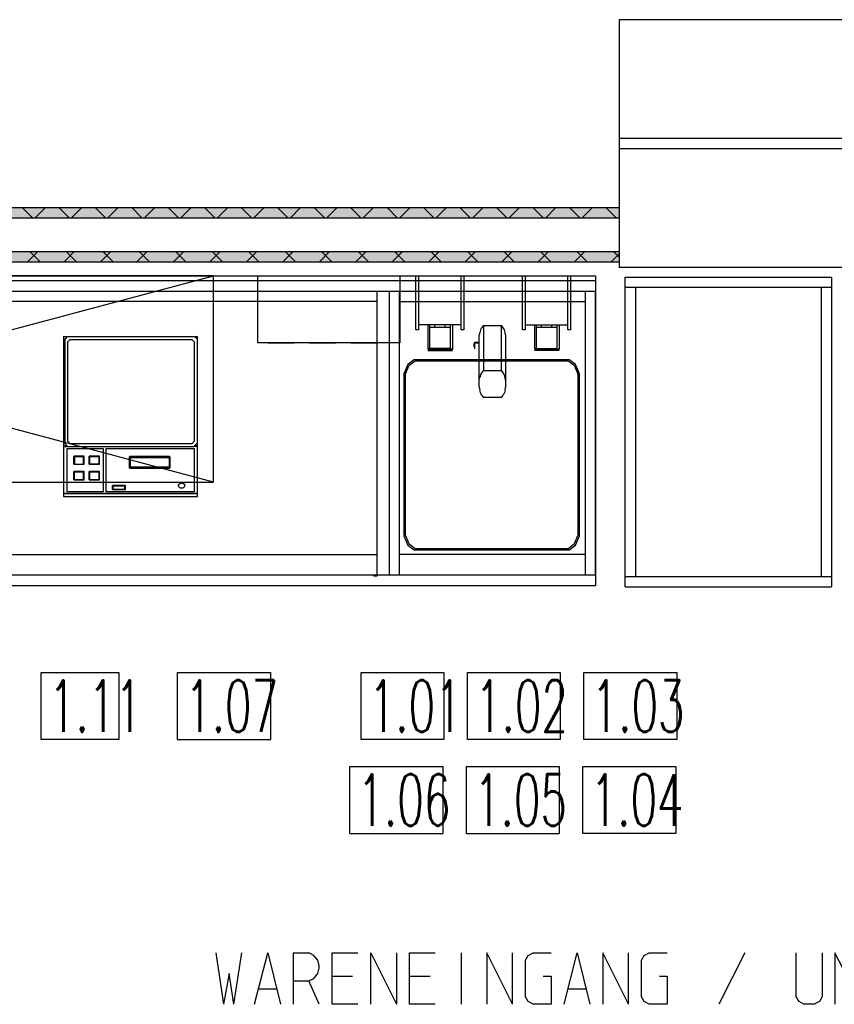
# Model space of a CAD drawing. Header units: millimetres. Extents: x 0 to 40100, y 0 to 29075.
# Tile 88 of 119: x 15948 to 17527, y 24337 to 26245. Entities that reach past the tile are written whole.
import ezdxf

# ---------------------------------------------------------------- set-up
doc = ezdxf.new("R2010")
doc.units = ezdxf.units.MM
doc.header["$MEASUREMENT"] = 0
doc.linetypes.add('AUSGEZOGEN', pattern=[0, 0])
doc.linetypes.add('GESTRICHELT', pattern=[80, 50, -30])
doc.layers.get('0').update_dxf_attribs({"linetype": 'CONTINUOUS'})
for name, color, linetype, true_color in [('ibmp_KT_Beschriftung', 1, 'AUSGEZOGEN', 0xff0000), ('ibmp_KT_Einrichtung', 7, 'AUSGEZOGEN', 0x000080), ('ibmp_KT_Fenster_Türen_Durchbrüche', 7, 'AUSGEZOGEN', 0x008080), ('ibmp_KT_Geräte-bauseits', 7, 'AUSGEZOGEN', 0x008000), ('ibmp_KT_Grundriss', 6, 'AUSGEZOGEN', 0xff00ff), ('ibmp_KT_Grundriss_Grundfläche', 7, 'AUSGEZOGEN', 0xffc6ff), ('ibmp_KT_Grundriss_Schraffur', 6, 'AUSGEZOGEN', 0xff00ff), ('IBMP_KT_POS-NUMMERN', 7, 'AUSGEZOGEN', 0xff8c55)]:
    doc.layers.add(name, color=color, linetype=linetype, true_color=true_color)
doc.styles.get("Standard").update_dxf_attribs({"font": 'TXT.SHX'})

# ---------------------------------------------------------------- blocks, each defined once
blk = doc.blocks.new('_SWS_COLOR_BLOCK_12')
at = {"layer": 'ibmp_KT_Grundriss_Grundfläche', "color": 0, "true_color": 0xfefefe}
for points in [[(10495, 25861.5), (17110, 25881.5), (17110, 25861.5)], [(10495, 25861.5), (10495, 25881.5), (17110, 25881.5)]]:
    blk.add_solid(points, dxfattribs=at)
at = {"color": 0, "true_color": 0x000000}
blk.add_attdef('', (0, 0), '', height=1, dxfattribs=at)
blk = doc.blocks.new('_SWS_COLOR_BLOCK_86')
at = {"layer": 'ibmp_KT_Grundriss_Grundfläche', "color": 0, "true_color": 0xfefefe}
for points in [[(11427.3, 25776.2), (11407.3, 25796.2), (17110, 25796.2)], [(11427.3, 25776.2), (17110, 25796.2), (17110, 25776.2)]]:
    blk.add_solid(points, dxfattribs=at)
at = {"color": 0, "true_color": 0x000000}
blk.add_attdef('', (0, 0), '', height=1, dxfattribs=at)
blk = doc.blocks.new('BLOCK_00276')
at = {"layer": 'ibmp_KT_Einrichtung', "color": 0, "linetype": 'AUSGEZOGEN', "true_color": 0x000000}
for p, q in [((16664.1, 25719.1), (16664.1, 25169.1)), ((16664.1, 25719.1), (17064.1, 25719.1)), ((16684.1, 25719.1), (16684.1, 25169.1)), ((17044.1, 25719.1), (17044.1, 25169.1)), ((17064.1, 25169.1), (17064.1, 25719.1)), ((16684.1, 25699.1), (17044.1, 25699.1)), ((17044.1, 25209.1), (16684.1, 25209.1)), ((17064.1, 25169.1), (16664.1, 25169.1))]:
    blk.add_line(p, q, dxfattribs=at)
at = {"color": 0, "true_color": 0x000000}
blk.add_attdef('', (0, 0), '', height=1, dxfattribs=at)
blk = doc.blocks.new('BLOCK_00277')
at = {"layer": 'ibmp_KT_Einrichtung', "color": 0, "linetype": 'AUSGEZOGEN', "true_color": 0x000000}
for p, q in [((16700.58, 25576.92), (16693.1, 25559.34)), ((16695.14, 25556.98), (16702.54, 25574.3)), ((16713.5, 25587.1), (16700.58, 25576.92)), ((16715.29, 25584.32), (16702.54, 25574.3)), ((16713.5, 25587.1), (17012.7, 25587.1)), ((16715.29, 25584.32), (17010.91, 25584.32)), ((17023.66, 25574.3), (17010.91, 25584.32)), ((17025.62, 25576.92), (17012.7, 25587.1)), ((17023.66, 25574.3), (17031.06, 25556.98)), ((17033.1, 25559.34), (17025.62, 25576.92)), ((16693.1, 25559.34), (16693.1, 25244.84)), ((16695.14, 25556.98), (16695.14, 25247.2)), ((17031.06, 25247.2), (17031.06, 25556.98)), ((17033.1, 25244.84), (17033.1, 25559.34)), ((16695.14, 25247.2), (16702.54, 25229.88)), ((17023.66, 25229.88), (17031.06, 25247.2)), ((16693.1, 25244.84), (16700.58, 25227.26)), ((16702.54, 25229.88), (16715.29, 25219.86)), ((17010.91, 25219.86), (17023.66, 25229.88)), ((17025.62, 25227.26), (17033.1, 25244.84)), ((16700.58, 25227.26), (16713.5, 25217.1)), ((17012.7, 25217.1), (16713.5, 25217.1)), ((17010.91, 25219.86), (16715.29, 25219.86)), ((17012.7, 25217.1), (17025.62, 25227.26))]:
    blk.add_line(p, q, dxfattribs=at)
at = {"color": 0, "true_color": 0x000000}
blk.add_attdef('', (0, 0), '', height=1, dxfattribs=at)
blk = doc.blocks.new('BLOCK_00278')
at = {"layer": 'ibmp_KT_Einrichtung', "color": 0, "linetype": 'AUSGEZOGEN', "true_color": 0x000000}
for p, q in [((16843.63, 25648.36), (16841.4, 25644.08)), ((16846.5, 25652.16), (16843.63, 25648.36)), ((16846.98, 25652.62), (16846.5, 25652.16)), ((16846.98, 25652.62), (16846.98, 25565.04)), ((16846.98, 25652.62), (16882.22, 25652.62)), ((16882.22, 25565.04), (16882.22, 25652.62)), ((16882.7, 25652.16), (16882.22, 25652.62)), ((16885.57, 25648.36), (16882.7, 25652.16)), ((16887.8, 25644.08), (16885.57, 25648.36)), ((16839.88, 25639.38), (16839.1, 25634.5)), ((16839.1, 25533.44), (16839.1, 25634.5)), ((16841.4, 25644.08), (16839.88, 25639.38)), ((16889.32, 25639.38), (16887.8, 25644.08)), ((16890.1, 25634.5), (16889.32, 25639.38)), ((16890.1, 25634.5), (16890.1, 25533.44)), ((16829.1, 25611.66), (16829.1, 25617.66)), ((16830.01, 25617.66), (16829.1, 25617.66)), ((16829.1, 25611.66), (16830.01, 25611.66)), ((16830.01, 25619.68), (16830.01, 25607.24)), ((16839.1, 25619.68), (16830.01, 25619.68)), ((16830.01, 25618.9), (16839.1, 25618.9)), ((16841.4, 25556.5), (16839.88, 25551.82)), ((16843.63, 25560.8), (16841.4, 25556.5)), ((16846.5, 25564.6), (16843.63, 25560.8)), ((16846.98, 25565.04), (16846.5, 25564.6)), ((16882.22, 25565.04), (16846.98, 25565.04)), ((16882.7, 25564.6), (16882.22, 25565.04)), ((16885.57, 25560.8), (16882.7, 25564.6)), ((16887.8, 25556.5), (16885.57, 25560.8)), ((16889.32, 25551.82), (16887.8, 25556.5)), ((16839.1, 25546.92), (16839.88, 25551.82)), ((16839.1, 25533.44), (16839.88, 25527.98)), ((16890.1, 25546.92), (16889.32, 25551.82)), ((16889.32, 25527.98), (16890.1, 25533.44)), ((16841.4, 25522.7), (16839.88, 25527.98)), ((16843.63, 25517.86), (16841.4, 25522.7)), ((16843.63, 25517.86), (16846.5, 25513.58)), ((16882.7, 25513.58), (16885.57, 25517.86)), ((16887.8, 25522.7), (16885.57, 25517.86)), ((16889.32, 25527.98), (16887.8, 25522.7)), ((16846.5, 25513.58), (16846.98, 25513.1)), ((16882.22, 25513.1), (16846.98, 25513.1)), ((16882.22, 25513.1), (16882.7, 25513.58))]:
    blk.add_line(p, q, dxfattribs=at)
at = {"color": 0, "true_color": 0x000000}
blk.add_attdef('', (0, 0), '', height=1, dxfattribs=at)
blk = doc.blocks.new('BLOCK_00279')
at = {"layer": 'ibmp_KT_Einrichtung', "color": 0, "linetype": 'AUSGEZOGEN', "true_color": 0x000000}
for p, q in [((16716.1, 25749.1), (16809.1, 25749.1)), ((16716.1, 25644.1), (16716.1, 25749.1)), ((16721.1, 25749.1), (16721.1, 25644.1)), ((16804.1, 25644.1), (16804.1, 25749.1)), ((16809.1, 25749.1), (16809.1, 25644.1)), ((16804.1, 25654.1), (16721.1, 25654.1)), ((16739.1, 25654.1), (16739.1, 25608.1)), ((16743.1, 25608.1), (16743.1, 25654.1)), ((16783.1, 25649.1), (16743.1, 25649.1)), ((16752.1, 25654.1), (16752.1, 25649.1)), ((16772.1, 25654.1), (16772.1, 25649.1)), ((16783.1, 25607.7), (16783.1, 25654.1)), ((16787.1, 25654.1), (16787.1, 25606.1)), ((16721.1, 25644.1), (16716.1, 25644.1)), ((16809.1, 25644.1), (16804.1, 25644.1)), ((16782.1, 25608.1), (16739.1, 25608.1)), ((16739.1, 25606.1), (16787.1, 25606.1)), ((16739.1, 25604.1), (16787.1, 25604.1)), ((16783.1, 25608.1), (16787.1, 25606.1))]:
    blk.add_line(p, q, dxfattribs=at)
at = {"color": 0, "true_color": 0x000000}
blk.add_attdef('', (0, 0), '', height=1, dxfattribs=at)
blk = doc.blocks.new('BLOCK_00280')
at = {"layer": 'ibmp_KT_Einrichtung', "color": 0, "linetype": 'AUSGEZOGEN', "true_color": 0x000000}
for p, q in [((16923.1, 25749.1), (17016.1, 25749.1)), ((16923.1, 25644.1), (16923.1, 25749.1)), ((16928.1, 25749.1), (16928.1, 25644.1)), ((17011.1, 25644.1), (17011.1, 25749.1)), ((17016.1, 25749.1), (17016.1, 25644.1)), ((16928.1, 25654.1), (17011.1, 25654.1)), ((16946.1, 25654.1), (16946.1, 25608.1)), ((16950.1, 25608.1), (16950.1, 25654.1)), ((16990.1, 25649.1), (16950.1, 25649.1)), ((16959.1, 25654.1), (16959.1, 25649.1)), ((16979.1, 25654.1), (16979.1, 25649.1)), ((16990.1, 25607.7), (16990.1, 25654.1)), ((16994.1, 25654.1), (16994.1, 25606.1)), ((16928.1, 25644.1), (16923.1, 25644.1)), ((17016.1, 25644.1), (17011.1, 25644.1)), ((16946.1, 25608.1), (16989.1, 25608.1)), ((16994.1, 25606.1), (16946.1, 25606.1)), ((16994.1, 25604.1), (16946.1, 25604.1)), ((16990.1, 25608.1), (16994.1, 25606.1))]:
    blk.add_line(p, q, dxfattribs=at)
at = {"color": 0, "true_color": 0x000000}
blk.add_attdef('', (0, 0), '', height=1, dxfattribs=at)
blk = doc.blocks.new('BLOCK_00281')
at = {"layer": 'ibmp_KT_Einrichtung', "color": 0, "linetype": 'AUSGEZOGEN', "true_color": 0x000000}
for p, q in [((16410.1, 25749.1), (16685.1, 25749.1)), ((16410.1, 25619.1), (16410.1, 25749.1)), ((16685.1, 25749.1), (16685.1, 25619.1)), ((16685.1, 25619.1), (16410.1, 25619.1))]:
    blk.add_line(p, q, dxfattribs=at)
at = {"layer": 'ibmp_KT_Einrichtung', "color": 0, "linetype": 'GESTRICHELT', "true_color": 0x000000}
blk.add_line((16430.1, 25619.1), (16665.1, 25619.1), dxfattribs=at)
at = {"color": 0, "true_color": 0x000000}
blk.add_attdef('', (0, 0), '', height=1, dxfattribs=at)
blk = doc.blocks.new('BLOCK_00282')
at = {"layer": 'ibmp_KT_Einrichtung', "color": 0, "linetype": 'AUSGEZOGEN', "true_color": 0x000000}
for p, q in [((15719.1, 25169.1), (15719.1, 25719.1)), ((15719.1, 25719.1), (16664.1, 25719.1)), ((15742.88, 25719.1), (15742.88, 25167.1)), ((16640.32, 25719.1), (16640.32, 25167.1)), ((16664.1, 25719.1), (16664.1, 25169.1)), ((16640.32, 25699.1), (15742.88, 25699.1)), ((15742.88, 25209.1), (16640.32, 25209.1)), ((16664.1, 25169.1), (15719.1, 25169.1)), ((15742.88, 25167.1), (15748.81, 25167.1)), ((15748.81, 25167.1), (15748.81, 25169.1)), ((16634.39, 25169.1), (16634.39, 25167.1)), ((16640.32, 25167.1), (16634.39, 25167.1))]:
    blk.add_line(p, q, dxfattribs=at)
at = {"color": 0, "true_color": 0x000000}
blk.add_attdef('', (0, 0), '', height=1, dxfattribs=at)
blk = doc.blocks.new('BLOCK_00284')
at = {"layer": 'ibmp_KT_Einrichtung', "color": 0, "linetype": 'AUSGEZOGEN', "true_color": 0x000000}
for p, q in [((15214.1, 25149.1), (15214.1, 25749.1)), ((15214.1, 25749.1), (17064.1, 25749.1)), ((17064.1, 25749.1), (17064.1, 25149.1)), ((17064.1, 25739.1), (15214.1, 25739.1)), ((15214.1, 25149.1), (17064.1, 25149.1))]:
    blk.add_line(p, q, dxfattribs=at)
at = {"color": 0, "true_color": 0x000000}
blk.add_attdef('', (0, 0), '', height=1, dxfattribs=at)
blk = doc.blocks.new('BLOCK_00285')
at = {"layer": 'ibmp_KT_Einrichtung', "color": 0, "linetype": 'AUSGEZOGEN', "true_color": 0x000000}
for p, q in [((16324.1, 25749.1), (14824.1, 25749.1)), ((14824.1, 25749.1), (14824.1, 25349.1)), ((14824.1, 25349.1), (16324.1, 25749.1)), ((16324.1, 25349.1), (14824.1, 25749.1)), ((16324.1, 25349.1), (16324.1, 25749.1)), ((14824.1, 25349.1), (16324.1, 25349.1))]:
    blk.add_line(p, q, dxfattribs=at)
at = {"color": 0, "true_color": 0x000000}
blk.add_attdef('', (0, 0), '', height=1, dxfattribs=at)
blk = doc.blocks.new('BLOCK_00286')
at = {"layer": 'ibmp_KT_Einrichtung', "color": 0, "linetype": 'AUSGEZOGEN', "true_color": 0x000000}
for p, q in [((16033.1, 25631.1), (16033.1, 25321.1)), ((16033.1, 25631.1), (16293.1, 25631.1)), ((16040.13, 25631.1), (16036.1, 25626.74)), ((16292.1, 25626.74), (16287.06, 25631.1)), ((16293.1, 25321.1), (16293.1, 25631.1)), ((16036.1, 25423.54), (16036.1, 25626.74)), ((16041.14, 25620.2), (16046.18, 25625.64)), ((16041.14, 25620.2), (16041.14, 25429)), ((16046.18, 25625.64), (16282.02, 25625.64)), ((16282.02, 25625.64), (16287.06, 25620.2)), ((16287.06, 25429), (16287.06, 25620.2)), ((16292.1, 25626.74), (16292.1, 25424.64)), ((16033.1, 25419.6), (16039.02, 25419.6)), ((16033.1, 25418.32), (16039.97, 25418.32)), ((16036.1, 25423.54), (16040.13, 25418.1)), ((16046.18, 25423.54), (16041.14, 25429)), ((16282.02, 25423.54), (16046.18, 25423.54)), ((16287.06, 25429), (16282.02, 25423.54)), ((16286.05, 25418.1), (16292.1, 25424.64)), ((16293.1, 25418.32), (16286.25, 25418.32)), ((16293.1, 25419.6), (16287.44, 25419.6)), ((16040.1, 25330.14), (16040.1, 25414.44)), ((16040.1, 25414.44), (16110.1, 25414.44)), ((16110.1, 25413.74), (16040.1, 25413.74)), ((16040.13, 25418.1), (16286.05, 25418.1)), ((16053.1, 25383.84), (16053.1, 25399.64)), ((16073.1, 25399.64), (16053.1, 25399.64)), ((16073.1, 25399.32), (16053.1, 25399.32)), ((16073.1, 25383.84), (16073.1, 25399.64)), ((16083.1, 25383.84), (16083.1, 25399.64)), ((16103.1, 25399.64), (16083.1, 25399.64)), ((16103.1, 25399.32), (16083.1, 25399.32)), ((16103.1, 25383.84), (16103.1, 25399.64)), ((16110.1, 25414.44), (16110.1, 25330.14)), ((16116.1, 25414.44), (16286.1, 25414.44)), ((16116.1, 25330.14), (16116.1, 25414.44)), ((16286.1, 25413.74), (16116.1, 25413.74)), ((16286.1, 25414.44), (16286.1, 25330.14)), ((16053.1, 25383.84), (16073.1, 25383.84)), ((16054.1, 25398.58), (16054.1, 25384.26)), ((16072.1, 25398.58), (16054.1, 25398.58)), ((16072.1, 25398.28), (16054.1, 25398.28)), ((16054.1, 25384.26), (16072.1, 25384.26)), ((16072.1, 25384.26), (16072.1, 25398.58)), ((16083.1, 25383.84), (16103.1, 25383.84)), ((16084.1, 25384.28), (16084.1, 25398.58)), ((16102.1, 25398.58), (16084.1, 25398.58)), ((16102.1, 25398.28), (16084.1, 25398.28)), ((16084.1, 25384.28), (16102.1, 25384.28)), ((16102.1, 25384.28), (16102.1, 25398.58)), ((16160.14, 25396.38), (16160.1, 25395.06)), ((16160.1, 25395.06), (16160.1, 25377.94)), ((16160.39, 25397.64), (16160.14, 25397.04)), ((16160.39, 25396.96), (16160.14, 25396.38)), ((16160.95, 25398.24), (16160.39, 25397.64)), ((16161.12, 25397.62), (16160.39, 25396.96)), ((16160.39, 25396.96), (16160.95, 25397.56)), ((16160.95, 25397.56), (16160.95, 25398.24)), ((16161.72, 25398.6), (16161.12, 25398.3)), ((16161.12, 25397.62), (16161.72, 25397.94)), ((16162.56, 25398.82), (16161.72, 25398.6)), ((16161.72, 25397.94), (16162.56, 25398.14)), ((16162.1, 25395.48), (16162.1, 25379.44)), ((16162.39, 25395.46), (16162.1, 25394.8)), ((16162.39, 25396.16), (16162.69, 25396.44)), ((16162.39, 25395.46), (16163.06, 25396.18)), ((16162.39, 25396.16), (16162.39, 25395.46)), ((16162.39, 25395.46), (16162.95, 25396.08)), ((16162.62, 25398.82), (16162.62, 25398.14)), ((16237.58, 25398.82), (16162.62, 25398.82)), ((16237.58, 25398.14), (16162.62, 25398.14)), ((16163.72, 25396.44), (16162.99, 25396.1)), ((16163.06, 25396.18), (16163.06, 25396.76)), ((16163.72, 25396.44), (16163.06, 25396.18)), ((16163.38, 25396.94), (16163.4, 25396.94)), ((16163.72, 25396.44), (16163.72, 25397.12)), ((16163.72, 25396.44), (16164.62, 25396.7)), ((16164.62, 25396.7), (16235.58, 25396.7)), ((16235.58, 25396.7), (16236.48, 25396.44)), ((16236.48, 25397.12), (16235.72, 25397.32)), ((16237.64, 25398.14), (16235.9, 25398.14)), ((16236.48, 25396.44), (16236.48, 25397.12)), ((16236.48, 25396.44), (16237.25, 25396.08)), ((16237.25, 25396.68), (16237.25, 25396.08)), ((16237.81, 25395.46), (16237.25, 25396.08)), ((16237.58, 25398.82), (16237.58, 25398.14)), ((16237.81, 25396.16), (16237.61, 25396.36)), ((16238.48, 25398.6), (16237.64, 25398.82)), ((16238.48, 25397.94), (16237.64, 25398.14)), ((16237.81, 25395.46), (16237.81, 25396.16)), ((16238.1, 25394.8), (16237.81, 25395.46)), ((16238.1, 25395.48), (16238.1, 25379.44)), ((16239.25, 25398.24), (16238.48, 25398.6)), ((16239.25, 25397.56), (16238.48, 25397.94)), ((16239.25, 25398.24), (16239.81, 25397.64)), ((16239.25, 25397.56), (16239.81, 25396.96)), ((16240.08, 25397.02), (16239.81, 25397.64)), ((16240.08, 25396.36), (16239.81, 25396.96)), ((16240.1, 25379.16), (16240.1, 25396.32)), ((16053.1, 25353.84), (16053.1, 25369.64)), ((16073.1, 25369.64), (16053.1, 25369.64)), ((16073.1, 25369.32), (16053.1, 25369.32)), ((16054.1, 25354.26), (16054.1, 25368.58)), ((16072.1, 25368.58), (16054.1, 25368.58)), ((16072.1, 25368.28), (16054.1, 25368.28)), ((16072.1, 25354.26), (16072.1, 25368.58)), ((16073.1, 25353.84), (16073.1, 25369.64)), ((16083.1, 25353.84), (16083.1, 25369.64)), ((16103.1, 25369.64), (16083.1, 25369.64)), ((16103.1, 25369.32), (16083.1, 25369.32)), ((16084.1, 25354.28), (16084.1, 25368.58)), ((16102.1, 25368.58), (16084.1, 25368.58)), ((16102.1, 25368.28), (16084.1, 25368.28)), ((16102.1, 25354.28), (16102.1, 25368.58)), ((16103.1, 25353.84), (16103.1, 25369.64)), ((16160.12, 25377.86), (16160.39, 25377.28)), ((16160.39, 25377.28), (16160.95, 25376.72)), ((16160.95, 25376.72), (16161.72, 25376.34)), ((16161.72, 25376.34), (16162.56, 25376.08)), ((16162.39, 25379.44), (16162.1, 25380.1)), ((16162.39, 25378.74), (16162.1, 25379.44)), ((16162.39, 25379.44), (16162.39, 25378.74)), ((16162.95, 25378.84), (16162.39, 25379.44)), ((16162.95, 25378.2), (16162.39, 25378.74)), ((16162.56, 25376.08), (16164.3, 25376.06)), ((16162.95, 25378.84), (16162.95, 25378.2)), ((16163.72, 25378.44), (16162.95, 25378.84)), ((16162.95, 25378.2), (16163.72, 25377.8)), ((16163.72, 25378.44), (16163.72, 25377.8)), ((16164.62, 25378.2), (16163.72, 25378.44)), ((16164.62, 25377.6), (16163.72, 25377.8)), ((16164.3, 25376.06), (16237.58, 25376.06)), ((16164.62, 25378.2), (16164.62, 25377.6)), ((16235.58, 25378.2), (16164.62, 25378.2)), ((16164.62, 25377.6), (16235.58, 25377.6)), ((16237.25, 25378.84), (16235.58, 25378.2)), ((16237.25, 25378.2), (16235.58, 25377.6)), ((16235.58, 25377.6), (16235.58, 25378.2)), ((16235.58, 25377.6), (16236.48, 25377.8)), ((16237.25, 25378.84), (16236.48, 25378.44)), ((16236.48, 25377.8), (16237.25, 25378.2)), ((16237.81, 25379.44), (16237.25, 25378.84)), ((16237.25, 25378.84), (16237.25, 25378.2)), ((16237.25, 25378.2), (16237.81, 25378.74)), ((16237.58, 25376.06), (16238.48, 25376.34)), ((16238.1, 25380.1), (16237.81, 25379.44)), ((16238.1, 25379.44), (16237.81, 25378.74)), ((16237.81, 25378.74), (16237.81, 25379.44)), ((16239.07, 25376.58), (16238.48, 25376.34)), ((16239.07, 25376.58), (16239.81, 25377.28)), ((16239.81, 25377.28), (16240.08, 25377.86)), ((16240.08, 25377.86), (16240.1, 25379.16)), ((16053.1, 25353.84), (16073.1, 25353.84)), ((16054.1, 25354.26), (16072.1, 25354.26)), ((16083.1, 25353.84), (16103.1, 25353.84)), ((16084.1, 25354.28), (16102.1, 25354.28)), ((16128.1, 25334.7), (16128.1, 25342.74)), ((16153.1, 25342.74), (16128.1, 25342.74)), ((16153.1, 25342.42), (16128.1, 25342.42)), ((16153.1, 25334.7), (16153.1, 25342.74)), ((16256.68, 25344.94), (16256.1, 25343.64)), ((16256.68, 25344.26), (16256.1, 25343.02)), ((16256.1, 25341.54), (16256.1, 25343.64)), ((16257.81, 25346), (16256.68, 25344.94)), ((16257.81, 25345.44), (16256.68, 25344.26)), ((16259.34, 25346.92), (16257.81, 25346)), ((16259.34, 25346.18), (16257.81, 25345.44)), ((16261.15, 25347.34), (16259.34, 25346.92)), ((16261.15, 25346.66), (16259.34, 25346.18)), ((16263.05, 25347.34), (16261.15, 25347.34)), ((16263.05, 25346.66), (16261.15, 25346.66)), ((16264.86, 25346.92), (16263.05, 25347.34)), ((16264.86, 25346.18), (16263.05, 25346.66)), ((16266.39, 25346), (16264.86, 25346.92)), ((16266.39, 25345.44), (16264.86, 25346.18)), ((16266.39, 25346), (16267.52, 25344.94)), ((16267.52, 25344.26), (16266.39, 25345.44)), ((16267.52, 25344.94), (16268.1, 25343.64)), ((16268.1, 25343.02), (16267.52, 25344.26)), ((16268.1, 25341.54), (16268.1, 25343.64)), ((16293.1, 25327.1), (16033.1, 25327.1)), ((16293.1, 25326.46), (16033.1, 25326.46)), ((16110.1, 25330.14), (16040.1, 25330.14)), ((16286.1, 25330.14), (16116.1, 25330.14)), ((16128.1, 25334.7), (16153.1, 25334.7)), ((16129.1, 25335.18), (16129.1, 25341.64)), ((16152.1, 25341.64), (16129.1, 25341.64)), ((16152.1, 25341.32), (16129.1, 25341.32)), ((16129.1, 25335.18), (16152.1, 25335.18)), ((16152.1, 25335.18), (16152.1, 25341.64)), ((16256.1, 25341.54), (16256.68, 25340.24)), ((16256.68, 25340.24), (16257.81, 25339.18)), ((16257.81, 25339.18), (16259.34, 25338.26)), ((16259.34, 25338.26), (16261.15, 25337.84)), ((16261.15, 25337.84), (16263.05, 25337.84)), ((16263.05, 25337.84), (16264.86, 25338.26)), ((16264.86, 25338.26), (16266.39, 25339.18)), ((16266.39, 25339.18), (16267.52, 25340.24)), ((16267.52, 25340.24), (16268.1, 25341.54)), ((16033.1, 25321.1), (16293.1, 25321.1))]:
    blk.add_line(p, q, dxfattribs=at)
at = {"color": 0, "true_color": 0x000000}
blk.add_attdef('', (0, 0), '', height=1, dxfattribs=at)
blk = doc.blocks.new('BLOCK_00396')
at = {"layer": 'ibmp_KT_Geräte-bauseits', "color": 0, "linetype": 'AUSGEZOGEN', "true_color": 0x000000}
for p, q in [((17121.87, 25746.1), (17521.87, 25746.1)), ((17121.87, 25146.1), (17121.87, 25746.1)), ((17521.87, 25746.1), (17521.87, 25146.1)), ((17521.87, 25726.1), (17121.87, 25726.1)), ((17141.87, 25726.1), (17141.87, 25166.1)), ((17501.87, 25726.1), (17501.87, 25166.1)), ((17121.87, 25166.1), (17521.87, 25166.1)), ((17121.87, 25146.1), (17521.87, 25146.1))]:
    blk.add_line(p, q, dxfattribs=at)
at = {"color": 0, "true_color": 0x000000}
blk.add_attdef('', (0, 0), '', height=1, dxfattribs=at)
blk = doc.blocks.new('BLOCK_00397')
at = {"layer": 'ibmp_KT_Geräte-bauseits', "color": 0, "linetype": 'AUSGEZOGEN', "true_color": 0x000000}
for p, q in [((17121.87, 25746.1), (17521.87, 25746.1)), ((17121.87, 25146.1), (17121.87, 25746.1)), ((17521.87, 25746.1), (17521.87, 25146.1)), ((17521.87, 25726.1), (17121.87, 25726.1)), ((17141.87, 25726.1), (17141.87, 25166.1)), ((17501.87, 25726.1), (17501.87, 25166.1)), ((17121.87, 25166.1), (17521.87, 25166.1)), ((17121.87, 25146.1), (17521.87, 25146.1))]:
    blk.add_line(p, q, dxfattribs=at)
at = {"color": 0, "true_color": 0x000000}
blk.add_attdef('', (0, 0), '', height=1, dxfattribs=at)
blk = doc.blocks.new('BLOCK_00398')
at = {"layer": 'ibmp_KT_Geräte-bauseits', "color": 0, "linetype": 'AUSGEZOGEN', "true_color": 0x000000}
for p, q in [((17121.87, 25746.1), (17521.87, 25746.1)), ((17121.87, 25146.1), (17121.87, 25746.1)), ((17521.87, 25746.1), (17521.87, 25146.1)), ((17521.87, 25726.1), (17121.87, 25726.1)), ((17141.87, 25726.1), (17141.87, 25166.1)), ((17501.87, 25726.1), (17501.87, 25166.1)), ((17121.87, 25166.1), (17521.87, 25166.1)), ((17121.87, 25146.1), (17521.87, 25146.1))]:
    blk.add_line(p, q, dxfattribs=at)
at = {"color": 0, "true_color": 0x000000}
blk.add_attdef('', (0, 0), '', height=1, dxfattribs=at)
blk = doc.blocks.new('BLOCK_00399')
at = {"layer": 'ibmp_KT_Geräte-bauseits', "color": 0, "linetype": 'AUSGEZOGEN', "true_color": 0x000000}
for p, q in [((17121.87, 25746.1), (17521.87, 25746.1)), ((17121.87, 25146.1), (17121.87, 25746.1)), ((17521.87, 25746.1), (17521.87, 25146.1)), ((17521.87, 25726.1), (17121.87, 25726.1)), ((17141.87, 25726.1), (17141.87, 25166.1)), ((17501.87, 25726.1), (17501.87, 25166.1)), ((17121.87, 25166.1), (17521.87, 25166.1)), ((17121.87, 25146.1), (17521.87, 25146.1))]:
    blk.add_line(p, q, dxfattribs=at)
at = {"color": 0, "true_color": 0x000000}
blk.add_attdef('', (0, 0), '', height=1, dxfattribs=at)
blk = doc.blocks.new('BLOCK_00400')
at = {"layer": 'ibmp_KT_Geräte-bauseits', "color": 0, "linetype": 'AUSGEZOGEN', "true_color": 0x000000}
for p, q in [((17121.87, 25746.1), (17521.87, 25746.1)), ((17121.87, 25146.1), (17121.87, 25746.1)), ((17521.87, 25746.1), (17521.87, 25146.1)), ((17521.87, 25726.1), (17121.87, 25726.1)), ((17141.87, 25726.1), (17141.87, 25166.1)), ((17501.87, 25726.1), (17501.87, 25166.1)), ((17121.87, 25166.1), (17521.87, 25166.1)), ((17121.87, 25146.1), (17521.87, 25146.1))]:
    blk.add_line(p, q, dxfattribs=at)
at = {"color": 0, "true_color": 0x000000}
blk.add_attdef('', (0, 0), '', height=1, dxfattribs=at)
blk = doc.blocks.new('BLOCK_00401')
at = {"layer": 'ibmp_KT_Geräte-bauseits', "color": 0, "linetype": 'AUSGEZOGEN', "true_color": 0x000000}
for p, q in [((17121.87, 25746.1), (17521.87, 25746.1)), ((17121.87, 25146.1), (17121.87, 25746.1)), ((17521.87, 25746.1), (17521.87, 25146.1)), ((17521.87, 25726.1), (17121.87, 25726.1)), ((17141.87, 25726.1), (17141.87, 25166.1)), ((17501.87, 25726.1), (17501.87, 25166.1)), ((17121.87, 25166.1), (17521.87, 25166.1)), ((17121.87, 25146.1), (17521.87, 25146.1))]:
    blk.add_line(p, q, dxfattribs=at)
at = {"color": 0, "true_color": 0x000000}
blk.add_attdef('', (0, 0), '', height=1, dxfattribs=at)
blk = doc.blocks.new('BLOCK_00430')
at = {"layer": 'ibmp_KT_Fenster_Türen_Durchbrüche', "color": 0, "linetype": 'AUSGEZOGEN', "true_color": 0x000000}
for p, q in [((17110.1, 26245.38), (17110.1, 25765.38)), ((18480.1, 26245.38), (17110.1, 26245.38)), ((18480.1, 25765.38), (18480.1, 26245.38)), ((18480.1, 26014.98), (17110.1, 26014.98)), ((17110.1, 25995.78), (18480.1, 25995.78)), ((18480.1, 25765.38), (17110.1, 25765.38))]:
    blk.add_line(p, q, dxfattribs=at)
at = {"color": 0, "true_color": 0x000000}
blk.add_attdef('', (0, 0), '', height=1, dxfattribs=at)
blk = doc.blocks.new('BLOCK_00518')
at = {"layer": 'ibmp_KT_Beschriftung', "color": 0, "linetype": 'AUSGEZOGEN', "true_color": 0x000000}
for p, q in [((16328.6, 24437.1), (16343.27, 24337.1)), ((16363.27, 24337.1), (16378.6, 24437.1)), ((16403.6, 24337.1), (16428.93, 24437.1)), ((16428.93, 24437.1), (16453.6, 24337.1)), ((16478.6, 24437.1), (16508.6, 24437.1)), ((16478.6, 24437.1), (16478.6, 24337.1)), ((16518.6, 24431.76), (16508.6, 24437.1)), ((16525.93, 24422.43), (16518.6, 24431.76)), ((16553.6, 24437.1), (16603.6, 24437.1)), ((16553.6, 24337.1), (16553.6, 24437.1)), ((16628.6, 24337.1), (16628.6, 24437.1)), ((16628.6, 24437.1), (16678.6, 24337.1)), ((16678.6, 24437.1), (16678.6, 24337.1)), ((16703.6, 24437.1), (16753.6, 24437.1)), ((16703.6, 24337.1), (16703.6, 24437.1)), ((16803.93, 24437.1), (16803.93, 24337.1)), ((16853.6, 24437.1), (16853.6, 24337.1)), ((16903.6, 24337.1), (16853.6, 24437.1)), ((16903.6, 24337.1), (16903.6, 24437.1)), ((16928.6, 24422.43), (16933.93, 24431.76)), ((16933.93, 24431.76), (16943.27, 24437.1)), ((16943.27, 24437.1), (16978.6, 24437.1)), ((17003.6, 24337.1), (17028.93, 24437.1)), ((17028.93, 24437.1), (17053.6, 24337.1)), ((17078.6, 24437.1), (17078.6, 24337.1)), ((17128.6, 24337.1), (17078.6, 24437.1)), ((17128.6, 24337.1), (17128.6, 24437.1)), ((17153.6, 24422.43), (17158.93, 24431.76)), ((17158.93, 24431.76), (17168.27, 24437.1)), ((17168.27, 24437.1), (17203.6, 24437.1)), ((17353.6, 24437.1), (17303.6, 24337.1)), ((17453.6, 24351.76), (17453.6, 24437.1)), ((17503.6, 24437.1), (17503.6, 24351.76)), ((17553.93, 24387.1), (17528.6, 24437.1)), ((17528.6, 24437.1), (17528.6, 24337.1)), ((17578.6, 24437.1), (17553.93, 24387.1)), ((17578.6, 24337.1), (17578.6, 24437.1)), ((17603.6, 24437.1), (17633.6, 24437.1)), ((17603.6, 24437.1), (17603.6, 24337.1)), ((17643.6, 24431.76), (17633.6, 24437.1)), ((17650.93, 24422.43), (17643.6, 24431.76)), ((17678.6, 24337.1), (17703.93, 24437.1)), ((17703.93, 24437.1), (17728.6, 24337.1)), ((17758.93, 24431.76), (17753.6, 24422.43)), ((17768.27, 24437.1), (17758.93, 24431.76)), ((17803.6, 24437.1), (17768.27, 24437.1)), ((17828.6, 24437.1), (17828.6, 24337.1)), ((17828.6, 24371.76), (17878.6, 24437.1)), ((17903.6, 24437.1), (17953.6, 24437.1)), ((17953.6, 24437.1), (17903.6, 24337.1)), ((17982.6, 24432.43), (17978.6, 24422.43)), ((17993.93, 24437.1), (17982.6, 24432.43)), ((17993.93, 24437.1), (18013.93, 24437.1)), ((18013.93, 24437.1), (18023.93, 24432.43)), ((18023.93, 24432.43), (18028.6, 24422.43)), ((18053.6, 24337.1), (18053.6, 24437.1)), ((18053.6, 24437.1), (18103.6, 24337.1)), ((18103.6, 24437.1), (18103.6, 24337.1)), ((18178.6, 24437.1), (18128.6, 24437.1)), ((18128.6, 24337.1), (18128.6, 24437.1)), ((16528.6, 24411.76), (16525.93, 24422.43)), ((16525.93, 24397.1), (16528.6, 24407.1)), ((16528.6, 24407.1), (16528.6, 24411.76)), ((16928.6, 24351.76), (16928.6, 24422.43)), ((17153.6, 24351.76), (17153.6, 24422.43)), ((17653.6, 24411.76), (17650.93, 24422.43)), ((17650.93, 24397.1), (17653.6, 24407.1)), ((17653.6, 24407.1), (17653.6, 24411.76)), ((17753.6, 24422.43), (17753.6, 24351.76)), ((17978.6, 24422.43), (17978.6, 24352.43)), ((18028.6, 24352.43), (18028.6, 24422.43)), ((16353.93, 24397.1), (16343.27, 24337.1)), ((16363.27, 24337.1), (16353.93, 24397.1)), ((16518.6, 24387.1), (16525.93, 24397.1)), ((16553.6, 24391.76), (16593.6, 24391.76)), ((16703.6, 24391.76), (16743.6, 24391.76)), ((16963.27, 24391.76), (16978.6, 24391.76)), ((16978.6, 24391.76), (16978.6, 24337.1)), ((17188.27, 24391.76), (17203.6, 24391.76)), ((17203.6, 24391.76), (17203.6, 24337.1)), ((17643.6, 24387.1), (17650.93, 24397.1)), ((18168.6, 24391.76), (18128.6, 24391.76)), ((16478.6, 24382.43), (16508.6, 24382.43)), ((16508.6, 24382.43), (16518.6, 24387.1)), ((16528.6, 24337.1), (16508.6, 24382.43)), ((17603.6, 24382.43), (17633.6, 24382.43)), ((17633.6, 24382.43), (17643.6, 24387.1)), ((17878.6, 24337.1), (17840.6, 24387.1)), ((16410.93, 24367.1), (16446.27, 24367.1)), ((16933.93, 24342.43), (16928.6, 24351.76)), ((17010.93, 24367.1), (17046.27, 24367.1)), ((17158.93, 24342.43), (17153.6, 24351.76)), ((17458.93, 24342.43), (17453.6, 24351.76)), ((17503.6, 24351.76), (17498.93, 24342.43)), ((17685.93, 24367.1), (17721.27, 24367.1)), ((17753.6, 24351.76), (17758.93, 24342.43)), ((17978.6, 24352.43), (17982.6, 24341.76)), ((18023.93, 24341.76), (18028.6, 24352.43)), ((16603.6, 24337.1), (16553.6, 24337.1)), ((16753.6, 24337.1), (16703.6, 24337.1)), ((16943.27, 24337.1), (16933.93, 24342.43)), ((16978.6, 24337.1), (16943.27, 24337.1)), ((17168.27, 24337.1), (17158.93, 24342.43)), ((17203.6, 24337.1), (17168.27, 24337.1)), ((17468.27, 24337.1), (17458.93, 24342.43)), ((17488.27, 24337.1), (17468.27, 24337.1)), ((17498.93, 24342.43), (17488.27, 24337.1)), ((17758.93, 24342.43), (17768.27, 24337.1)), ((17768.27, 24337.1), (17803.6, 24337.1)), ((17953.6, 24337.1), (17903.6, 24337.1)), ((17993.93, 24337.1), (17982.6, 24341.76)), ((17993.93, 24337.1), (18013.93, 24337.1)), ((18013.93, 24337.1), (18023.93, 24341.76)), ((18128.6, 24337.1), (18178.6, 24337.1))]:
    blk.add_line(p, q, dxfattribs=at)
at = {"color": 0, "true_color": 0x000000}
blk.add_attdef('', (0, 0), '', height=1, dxfattribs=at)

msp = doc.modelspace()

# ---------------------------------------------------------------- linework, layer by layer
at = {"layer": 'ibmp_KT_Grundriss', "color": 0, "linetype": 'AUSGEZOGEN', "true_color": 0x000000}
for p, q in [((10495.1, 25881.48), (17110.1, 25881.48)), ((10495.1, 25861.48), (17110.1, 25861.48)), ((11407.24, 25796.26), (17110.1, 25796.26)), ((11427.24, 25776.26), (17110.1, 25776.26))]:
    msp.add_line(p, q, dxfattribs=at)
at = {"layer": 'ibmp_KT_Grundriss_Schraffur', "color": 0, "linetype": 'AUSGEZOGEN', "true_color": 0x000000}
for p, q in [((15953.13, 25881.48), (15973.13, 25861.48)), ((15997.88, 25881.48), (15977.88, 25861.48)), ((16043.84, 25861.48), (16023.84, 25881.48)), ((16048.59, 25861.48), (16068.59, 25881.48)), ((16094.55, 25881.48), (16114.55, 25861.48)), ((16139.3, 25881.48), (16119.3, 25861.48)), ((16185.26, 25861.48), (16165.26, 25881.48)), ((16190.01, 25861.48), (16210.01, 25881.48)), ((16235.97, 25881.48), (16255.97, 25861.48)), ((16280.72, 25881.48), (16260.72, 25861.48)), ((16326.68, 25861.48), (16306.68, 25881.48)), ((16331.43, 25861.48), (16351.43, 25881.48)), ((16377.39, 25881.48), (16397.39, 25861.48)), ((16422.14, 25881.48), (16402.14, 25861.48)), ((16468.1, 25861.48), (16448.1, 25881.48)), ((16472.85, 25861.48), (16492.85, 25881.48)), ((16518.81, 25881.48), (16538.81, 25861.48)), ((16563.56, 25881.48), (16543.56, 25861.48)), ((16609.52, 25861.48), (16589.52, 25881.48)), ((16614.27, 25861.48), (16634.27, 25881.48)), ((16660.23, 25881.48), (16680.23, 25861.48)), ((16704.98, 25881.48), (16684.98, 25861.48)), ((16750.94, 25861.48), (16730.94, 25881.48)), ((16755.69, 25861.48), (16775.69, 25881.48)), ((16801.65, 25881.48), (16821.65, 25861.48)), ((16846.4, 25881.48), (16826.4, 25861.48)), ((16892.36, 25861.48), (16872.36, 25881.48)), ((16897.11, 25861.48), (16917.11, 25881.48)), ((16943.07, 25881.48), (16963.07, 25861.48)), ((16987.82, 25881.48), (16967.82, 25861.48)), ((17033.78, 25861.48), (17013.78, 25881.48)), ((17038.53, 25861.48), (17058.53, 25881.48)), ((17084.49, 25881.48), (17104.49, 25861.48)), ((17110.1, 25862.34), (17109.24, 25861.48)), ((15983.36, 25796.26), (15963.36, 25776.26)), ((15987.65, 25776.26), (15967.65, 25796.26)), ((16034.07, 25776.26), (16054.07, 25796.26)), ((16038.36, 25796.26), (16058.36, 25776.26)), ((16124.78, 25796.26), (16104.78, 25776.26)), ((16129.07, 25776.26), (16109.07, 25796.26)), ((16175.49, 25776.26), (16195.49, 25796.26)), ((16179.78, 25796.26), (16199.78, 25776.26)), ((16266.2, 25796.26), (16246.2, 25776.26)), ((16270.49, 25776.26), (16250.49, 25796.26)), ((16316.91, 25776.26), (16336.91, 25796.26)), ((16321.2, 25796.26), (16341.2, 25776.26)), ((16407.62, 25796.26), (16387.62, 25776.26)), ((16411.91, 25776.26), (16391.91, 25796.26)), ((16458.33, 25776.26), (16478.33, 25796.26)), ((16462.62, 25796.26), (16482.62, 25776.26)), ((16549.04, 25796.26), (16529.04, 25776.26)), ((16553.33, 25776.26), (16533.33, 25796.26)), ((16599.75, 25776.26), (16619.75, 25796.26)), ((16604.04, 25796.26), (16624.04, 25776.26)), ((16690.46, 25796.26), (16670.46, 25776.26)), ((16694.75, 25776.26), (16674.75, 25796.26)), ((16741.17, 25776.26), (16761.17, 25796.26)), ((16745.46, 25796.26), (16765.46, 25776.26)), ((16831.88, 25796.26), (16811.88, 25776.26)), ((16836.17, 25776.26), (16816.17, 25796.26)), ((16882.59, 25776.26), (16902.59, 25796.26)), ((16886.88, 25796.26), (16906.88, 25776.26)), ((16973.3, 25796.26), (16953.3, 25776.26)), ((16977.59, 25776.26), (16957.59, 25796.26)), ((17024.01, 25776.26), (17044.01, 25796.26)), ((17028.3, 25796.26), (17048.3, 25776.26)), ((17110.1, 25791.64), (17094.72, 25776.26)), ((17110.1, 25785.16), (17099.01, 25796.26))]:
    msp.add_line(p, q, dxfattribs=at)
at = {"layer": 'IBMP_KT_POS-NUMMERN', "color": 0, "linetype": 'AUSGEZOGEN', "true_color": 0x000000}
for p, q in [((15989.7, 24980.1), (16140.5, 24980.1)), ((15989.7, 24850.1), (15989.7, 24980.1)), ((16140.5, 24980.1), (16140.5, 24850.1)), ((16254.03, 24980.1), (16434.17, 24980.1)), ((16254.03, 24850.1), (16254.03, 24980.1)), ((16434.17, 24980.1), (16434.17, 24850.1)), ((16609.9, 24980.1), (16770.3, 24980.1)), ((16609.9, 24850.1), (16609.9, 24980.1)), ((16770.3, 24980.1), (16770.3, 24850.1)), ((16816.03, 24980.1), (16996.17, 24980.1)), ((16816.03, 24850.1), (16816.03, 24980.1)), ((16996.17, 24980.1), (16996.17, 24850.1)), ((17042.03, 24980.1), (17222.17, 24980.1)), ((17042.03, 24850.1), (17042.03, 24980.1)), ((17222.17, 24980.1), (17222.17, 24850.1)), ((16140.5, 24850.1), (15989.7, 24850.1)), ((16254.03, 24850.1), (16434.17, 24850.1)), ((16770.3, 24850.1), (16609.9, 24850.1)), ((16996.17, 24850.1), (16816.03, 24850.1)), ((17222.17, 24850.1), (17042.03, 24850.1)), ((16588.03, 24798.1), (16768.17, 24798.1)), ((16588.03, 24668.1), (16588.03, 24798.1)), ((16768.17, 24798.1), (16768.17, 24668.1)), ((16814.03, 24798.1), (16994.17, 24798.1)), ((16814.03, 24668.1), (16814.03, 24798.1)), ((16994.17, 24798.1), (16994.17, 24668.1)), ((17040.03, 24798.1), (17220.17, 24798.1)), ((17040.03, 24668.1), (17040.03, 24798.1)), ((17220.17, 24798.1), (17220.17, 24668.1)), ((16588.03, 24668.1), (16768.17, 24668.1)), ((16814.03, 24668.1), (16994.17, 24668.1)), ((17220.17, 24668.1), (17040.03, 24668.1))]:
    msp.add_line(p, q, dxfattribs=at)

# ---------------------------------------------------------------- block references
at = {"layer": 'ibmp_KT_Beschriftung', "color": 0, "true_color": 0x000000}
msp.add_blockref('BLOCK_00518', (0, 0), dxfattribs=at)
at = {"layer": 'ibmp_KT_Einrichtung', "color": 0, "true_color": 0x000000}
for name in ['BLOCK_00285', 'BLOCK_00284', 'BLOCK_00281', 'BLOCK_00279', 'BLOCK_00280', 'BLOCK_00282', 'BLOCK_00276', 'BLOCK_00278', 'BLOCK_00286', 'BLOCK_00277']:
    msp.add_blockref(name, (0, 0), dxfattribs=at)
at = {"layer": 'ibmp_KT_Fenster_Türen_Durchbrüche', "color": 0, "true_color": 0x000000}
msp.add_blockref('BLOCK_00430', (0, 0), dxfattribs=at)
at = {"layer": 'ibmp_KT_Geräte-bauseits', "color": 0, "true_color": 0x000000}
for name in ['BLOCK_00396', 'BLOCK_00397', 'BLOCK_00398', 'BLOCK_00399', 'BLOCK_00400', 'BLOCK_00401']:
    msp.add_blockref(name, (0, 0), dxfattribs=at)
at = {"layer": 'ibmp_KT_Grundriss_Grundfläche', "color": 0, "true_color": 0x000000}
for name in ['_SWS_COLOR_BLOCK_12', '_SWS_COLOR_BLOCK_86']:
    msp.add_blockref(name, (0, 0), dxfattribs=at)

# ---------------------------------------------------------------- texts
at = {"layer": 'IBMP_KT_POS-NUMMERN', "color": 0, "true_color": 0x000000, "width": 0.6}
for s, p in [('1.11', (16004.7, 24865.1)), ('1.07', (16269.03, 24865.1)), ('1.01', (16624.9, 24865.1)), ('1.02', (16831.03, 24865.1)), ('1.03', (17057.03, 24865.1)), ('1.06', (16603.03, 24683.1)), ('1.05', (16829.03, 24683.1)), ('1.04', (17055.03, 24683.1))]:
    msp.add_text(s, height=100, dxfattribs=at).set_placement(p)

doc.saveas('drawing.dxf')
